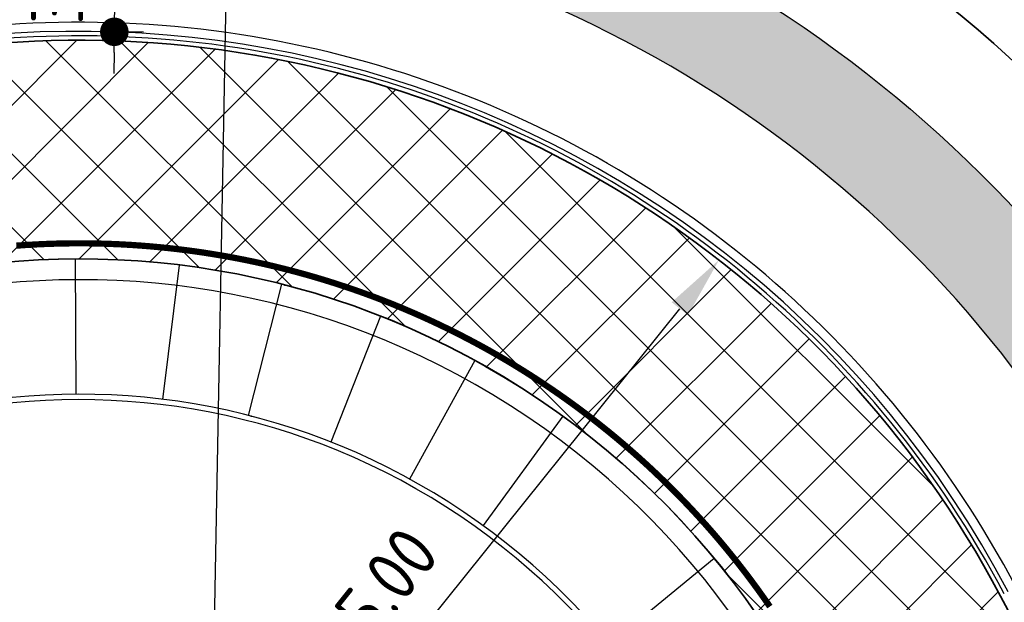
# Model space of a CAD drawing. Extents: x 100296 to 107772, y 404875 to 408930.
# Tile 16 of 97: x 100699 to 100723, y 407497 to 407511. Entities that reach past the tile are written whole.
import ezdxf

# ---------------------------------------------------------------- set-up
doc = ezdxf.new("R2010")
doc.units = 0
for name, color, linetype in [('c3d-alignment_labeling', 7, 'Continuous'), ('n-xx-gw-waterlijn-gd', 161, 'Continuous'), ('TDNA----_nw fietspad', 254, 'Continuous'), ('TDNA3100_beton', 251, 'Continuous'), ('TDNL----_nw fietspad', 2, 'Continuous'), ('TDNL----_plangrens', 4, 'ENV-L14'), ('TDNL----_rotonde', 1, 'Continuous'), ('TDNL----_stroomrichting', 170, 'Continuous'), ('TDNM----_maatvoering', 7, 'Continuous')]:
    doc.layers.add(name, color=color, linetype=linetype)
doc.layers.add('n-we-gw-grondwerk-g', color=2, linetype='Continuous', lineweight=35)
doc.layers.add('n-we-vh-verharding_kantverharding-g', color=3, linetype='Continuous', lineweight=35)
doc.styles.add('ENV-P', font='ISOCP.SHX')
doc.linetypes.add('ENV-L14', pattern='A,12.5,-1.25,[144,env-shp.shx,S=0.125,R=0,X=0,Y=0.75],-1.25', length=15)
doc.dimstyles.new('ENVIRO1', dxfattribs={"dimtxt": 2.5, "dimasz": 1, "dimexe": 2.5, "dimexo": 2.5, "dimgap": 1.5, "dimtad": 1, "dimzin": 0, "dimdsep": 46, "dimtxsty": 'ENV-P', "dimblk": 'DIMENVIRO', "dimblk1": 'DOTENVIRO', "dimblk2": 'DOTENVIRO', "dimsah": 1, "dimcen": -3, "dimdle": 1.25, "dimse1": 1, "dimse2": 1, "dimclrd": 1, "dimclre": 1, "dimclrt": 2, "dimaunit": 1, "dimadec": 0, "dimazin": 0, "dimtfac": 0.9, "dimtix": 1, "dimtmove": 2, "dimatfit": 3, "dimldrblk": 'DOTENVIRO', "dimfxl": 1, "dimtolj": 1, "dimtzin": 0, "dimarcsym": 0})
doc.dimstyles.new('ENVIRO2', dxfattribs={"dimtxt": 2.5, "dimasz": 3, "dimexe": 2.5, "dimexo": 0.63, "dimgap": 1.5, "dimtad": 1, "dimzin": 0, "dimdsep": 46, "dimtxsty": 'ENV-P', "dimcen": 2.5, "dimse1": 1, "dimse2": 1, "dimclrd": 1, "dimclrt": 2, "dimadec": 0, "dimazin": 0, "dimtfac": 0.9, "dimtmove": 0, "dimatfit": 3, "dimfxl": 1, "dimtolj": 1, "dimtzin": 0, "dimarcsym": 0})

# ---------------------------------------------------------------- blocks, each defined once
blk = doc.blocks.new('*D2366')
at = {"layer": 'TDNM----_maatvoering', "color": 1, "lineweight": -2, "transparency": 16777216}
blk.add_line((100705.9236207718, 407492.9185405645), (100714.8089278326, 407503.9884166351), dxfattribs=at)
at = {"layer": 'TDNM----_maatvoering', "color": 1, "transparency": 16777216}
blk.add_solid([(100714.613963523, 407504.1449059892), (100715.0038921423, 407503.8319272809), (100715.7478639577, 407505.1582024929)], dxfattribs=at)
at = {"layer": 'TDNM----_maatvoering', "color": 2, "transparency": 16777216, "insert": (100707.0032577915, 407496.4604520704), "char_height": 1.25, "attachment_point": 5, "rotation": 51.24750615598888, "style": 'ENV-P'}
blk.add_mtext('\\A1;R=25.00', dxfattribs=at)
blk = doc.blocks.new('DOTENVIRO')
at = {"color": 0}
for p, q in [((5.684341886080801e-14, -1.404000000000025), (5.684341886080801e-14, 1.404000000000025)), ((-1, 0), (5.684341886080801e-14, 0))]:
    blk.add_line(p, q, dxfattribs=at)
blk.add_lwpolyline([(-0.3419999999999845, 0, 0.6839999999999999, 0.6839999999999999, 1), (0.3419999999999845, 0, 0.6839999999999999, 0.6839999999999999, 1)], format="xyseb", close=True, dxfattribs=at)
blk = doc.blocks.new('*D2703')
at = {"layer": 'TDNM----_maatvoering', "color": 1, "lineweight": -2, "transparency": 16777216}
for p, q in [((100701.274387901, 407514.1371071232), (100701.2796033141, 407514.637079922)), ((100701.2378716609, 407510.6364972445), (100701.2691724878, 407513.6371343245)), ((100701.2326562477, 407510.1365244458), (100701.2274408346, 407509.636551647))]:
    blk.add_line(p, q, dxfattribs=at)
at = {"layer": 'TDNM----_maatvoering', "color": 1, "lineweight": -2, "transparency": 16777216, "xscale": 0.5, "yscale": 0.5, "zscale": 0.5}
for p, rotation in [((100701.2691724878, 407513.6371343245), 269.4023468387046), ((100701.2378716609, 407510.6364972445), 89.40234683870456)]:
    blk.add_blockref('DOTENVIRO', p, dxfattribs=dict(at, rotation=rotation))
at = {"layer": 'TDNM----_maatvoering', "color": 2, "transparency": 16777216, "insert": (100699.8785968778, 407512.1511581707), "char_height": 1.25, "attachment_point": 5, "rotation": 89.40234683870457, "style": 'ENV-P'}
blk.add_mtext('\\A1;3.00', dxfattribs=at)
blk = doc.blocks.new('DIMENVIRO')
at = {"color": 0}
for q in [(0, 0.5191081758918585), (0, -0.5191081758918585)]:
    blk.add_line((0, 0), q, dxfattribs=at)
at = {"color": 0, "linetype": 'ByBlock'}
blk.add_solid([(-1.00000000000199, -0.1666666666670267), (-1.00000000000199, 0.1666666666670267), (0, 0)], dxfattribs=at)

msp = doc.modelspace()

# ---------------------------------------------------------------- hatches: boundary and pattern name
at = {"layer": 'TDNA----_nw fietspad'}
h = msp.add_hatch(color=256, dxfattribs=at)
h.dxf.hatch_style = 1
edge = h.paths.add_edge_path()
edge.add_line((100380.6206825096, 407495.3611092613), (100440.7140022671, 407501.6991007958))
edge.add_arc((100451.4649603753, 407399.7644800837), 102.4999999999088, 89.00916652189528, 96.02067901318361, ccw=False)
edge.add_line((100453.2374359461, 407502.2491537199), (100473.7009743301, 407501.8952349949))
edge.add_line((100473.7009743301, 407501.8952349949), (100483.7039169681, 407501.7124238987))
edge.add_line((100483.7039169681, 407501.7124238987), (100493.7022336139, 407501.5289456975))
edge.add_line((100493.7022336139, 407501.5289456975), (100503.7005502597, 407501.3454674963))
edge.add_line((100503.7005502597, 407501.3454674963), (100513.6988669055, 407501.161989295))
edge.add_line((100513.6988669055, 407501.161989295), (100523.6971835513, 407500.9785110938))
edge.add_line((100523.6971835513, 407500.9785110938), (100533.6955001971, 407500.7950328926))
edge.add_line((100533.6955001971, 407500.7950328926), (100538.69465852, 407500.703293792))
edge.add_line((100538.69465852, 407500.703293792), (100543.6938168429, 407500.6115546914))
edge.add_line((100543.6938168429, 407500.6115546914), (100548.6929751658, 407500.5198155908))
edge.add_line((100548.6929751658, 407500.5198155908), (100553.6921334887, 407500.4280764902))
edge.add_line((100553.6921334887, 407500.4280764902), (100563.6904501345, 407500.244598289))
edge.add_line((100563.6904501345, 407500.244598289), (100573.6887667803, 407500.0611200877))
edge.add_line((100573.6887667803, 407500.0611200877), (100583.6870834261, 407499.8776418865))
edge.add_line((100583.6870834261, 407499.8776418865), (100593.6854000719, 407499.6941636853))
edge.add_line((100593.6854000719, 407499.6941636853), (100603.6837167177, 407499.510685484))
edge.add_line((100603.6837167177, 407499.510685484), (100613.6798590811, 407499.3272462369))
edge.add_line((100613.6798590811, 407499.3272462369), (100621.345357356, 407499.1932462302))
edge.add_arc((100625.7957380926, 407740.6022282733), 241.4499999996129, 268.9438704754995, 271.3298145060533)
edge.add_line((100631.3992029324, 407499.2172583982), (100646.3965038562, 407499.5654028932))
edge.add_arc((100644.1801820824, 407595.0396817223), 95.5000000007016, 271.329814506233, 275.3583428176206)
edge.add_line((100653.098398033, 407499.9570049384), (100668.8488698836, 407501.4343098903))
edge.add_arc((100667.6348719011, 407514.3775014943), 12.99999999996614, 275.3583428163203, 318.5365975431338)
edge.add_arc((100700.3890977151, 407485.4364576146), 30.70838969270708, 27.793488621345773, 138.5368357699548, ccw=False)
edge.add_arc((100733.3049753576, 407502.7869704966), 6.500417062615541, 207.7990998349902, 267.3112180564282)
edge.add_arc((100732.7420291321, 407490.7997666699), 5.499998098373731, -1.052565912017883, 87.31125718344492, ccw=False)
edge.add_line((100738.2410991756, 407490.6987333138), (100738.23153672, 407490.1782330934))
edge.add_line((100738.23153672, 407490.1782330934), (100735.7345125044, 407490.3631725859))
edge.add_line((100735.7345125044, 407490.3631725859), (100735.7415209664, 407490.7446547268))
edge.add_arc((100732.7420271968, 407490.7997648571), 3.000000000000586, 358.9474148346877, 447.311237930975)
edge.add_arc((100733.3049757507, 407502.7869711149), 9.000417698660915, 207.7991030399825, 267.311221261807, ccw=False)
edge.add_arc((100700.3890792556, 407485.4363035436), 28.20847787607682, 27.79325039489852, 138.5365975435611)
edge.add_arc((100667.6348719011, 407514.3775014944), 15.49999999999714, 275.3583428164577, 318.536597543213, ccw=False)
edge.add_line((100669.0823310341, 407498.9452345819), (100653.3318591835, 407497.4679296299))
edge.add_arc((100644.1801820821, 407595.0396817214), 97.99999999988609, 271.329814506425, 275.35834281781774, ccw=False)
edge.add_line((100646.4545227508, 407497.0660762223), (100631.4572218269, 407496.7179317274))
edge.add_arc((100625.7957380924, 407740.6022282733), 243.9499999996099, 268.94387047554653, 271.32981450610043, ccw=False)
edge.add_line((100621.2992776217, 407496.6936709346), (100613.6361638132, 407496.8276281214))
edge.add_line((100613.6361638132, 407496.8276281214), (100603.6378471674, 407497.0111063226))
edge.add_line((100603.6378471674, 407497.0111063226), (100593.6395305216, 407497.1945845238))
edge.add_line((100593.6395305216, 407497.1945845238), (100583.6412138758, 407497.378062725))
edge.add_line((100583.6412138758, 407497.378062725), (100573.64289723, 407497.5615409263))
edge.add_line((100573.64289723, 407497.5615409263), (100563.6445805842, 407497.7450191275))
edge.add_line((100563.6445805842, 407497.7450191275), (100553.6462639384, 407497.9284973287))
edge.add_line((100553.6462639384, 407497.9284973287), (100548.6471056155, 407498.0202364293))
edge.add_line((100548.6471056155, 407498.0202364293), (100543.6479472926, 407498.1119755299))
edge.add_line((100543.6479472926, 407498.1119755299), (100538.6487889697, 407498.2037146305))
edge.add_line((100538.6487889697, 407498.2037146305), (100533.6496306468, 407498.2954537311))
edge.add_line((100533.6496306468, 407498.2954537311), (100523.651314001, 407498.4789319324))
edge.add_line((100523.651314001, 407498.4789319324), (100513.6529973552, 407498.6624101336))
edge.add_line((100513.6529973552, 407498.6624101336), (100503.6546807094, 407498.8458883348))
edge.add_line((100503.6546807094, 407498.8458883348), (100493.6563640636, 407499.0293665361))
edge.add_line((100493.6563640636, 407499.0293665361), (100483.6580474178, 407499.2128447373))
edge.add_line((100483.6580474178, 407499.2128447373), (100473.6552926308, 407499.3956523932))
edge.add_line((100473.6552926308, 407499.3956523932), (100453.1942048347, 407499.7495275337))
edge.add_arc((100451.4649603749, 407399.7644800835), 100.0000000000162, 89.00916652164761, 96.02067901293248)
edge.add_line((100440.9762207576, 407499.2128905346), (100380.882901, 407492.874899))
edge.add_line((100380.882901, 407492.874899), (100380.6206825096, 407495.3611092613))
at = {"layer": 'TDNA3100_beton'}
h = msp.add_hatch(dxfattribs=at)
h.set_pattern_fill('ANSI37', color=256, scale=10)
h.set_pattern_definition([(45, (0, 0), (-0.8838834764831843, 0.8838834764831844), []), (135, (0, 0), (-0.8838834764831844, -0.8838834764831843), [])])
edge = h.paths.add_edge_path(flags=16)
edge.add_arc((100700.3893419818, 407485.4339784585), 19.7499999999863, 147.4438704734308, 327.44387047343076, ccw=False)
edge.add_arc((100700.3893419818, 407485.4339784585), 19.7499999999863, -32.55612952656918, 147.4438704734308, ccw=False)
edge = h.paths.add_edge_path(flags=16)
edge.add_line((100650.3330293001, 407487.3534709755), (100662.2033127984, 407487.6289741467))
edge.add_line((100662.2033127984, 407487.6289741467), (100674.430614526, 407487.9124247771))
edge.add_line((100674.430614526, 407487.9124247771), (100674.3937589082, 407485.9132076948))
edge.add_line((100674.3937589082, 407485.9132076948), (100674.3568954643, 407483.9135660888))
edge.add_line((100674.3568954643, 407483.9135660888), (100662.1483562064, 407484.6478775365))
edge.add_line((100662.1483562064, 407484.6478775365), (100650.3794062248, 407485.3557429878))
edge.add_arc((100650.397836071, 407486.3555731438), 0.9999999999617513, 93.7157585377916, 268.94398781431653, ccw=False)
edge = h.paths.add_edge_path(flags=16)
edge.add_line((100726.3849609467, 407484.9567000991), (100726.4216742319, 407486.9563394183))
edge.add_line((100726.4216742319, 407486.9563394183), (100735.193482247, 407486.4296008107))
edge.add_line((100735.193482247, 407486.4296008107), (100750.3992717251, 407485.515966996))
edge.add_arc((100750.3809169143, 407484.5161354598), 0.9999999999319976, -86.27994161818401, 88.94828774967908, ccw=False)
edge.add_line((100750.4457985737, 407483.5182424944), (100735.133484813, 407483.1617159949))
edge.add_line((100735.133484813, 407483.1617159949), (100726.3482554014, 407482.9574823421))
edge.add_line((100726.3482554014, 407482.9574823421), (100726.3849609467, 407484.9567000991))
edge = h.paths.add_edge_path()
edge.add_line((100648.9616391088, 407481.6833804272), (100649.0468216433, 407491.1013316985))
edge.add_arc((100644.4165729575, 407590.9940781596), 99.99999999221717, 272.6538859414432, 275.3583428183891)
edge.add_line((100653.7550189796, 407491.4310658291), (100668.5001066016, 407492.8140714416))
edge.add_arc((100667.0797289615, 407507.9576056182), 15.20999999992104, 275.3583428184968, 323.4490848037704)
edge.add_arc((100663.3916629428, 407510.5659185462), 19.72633193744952, 323.74258523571, 325.7462362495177)
edge.add_arc((100700.3890792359, 407485.4363035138), 24.99847787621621, 27.79488956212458, 145.8685908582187, ccw=False)
edge.add_arc((100733.3051315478, 407502.7872172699), 12.21067029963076, 207.7948895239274, 265.7641817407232)
edge.add_line((100732.4032312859, 407490.6099004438), (100750.0093624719, 407489.3059207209))
edge.add_line((100750.0093624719, 407489.3059207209), (100752.0714347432, 407489.1810037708))
edge.add_line((100752.0714347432, 407489.1810037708), (100751.7494998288, 407479.7712759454))
edge.add_arc((100756.3700327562, 407379.8780796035), 99.99999999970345, 92.64831325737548, 95.36264266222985)
edge.add_line((100747.0241149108, 407479.4403908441), (100732.2791311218, 407478.0562786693))
edge.add_arc((100733.7006452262, 407462.9128511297), 15.20999999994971, 95.3626426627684, 143.4533846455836)
edge.add_arc((100739.1982566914, 407459.0265653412), 21.94134643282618, 143.8491673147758, 145.6603267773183)
edge.add_arc((100700.3978331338, 407485.4265838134), 24.98882218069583, 298.9144569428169, 325.8633248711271, ccw=False)
edge.add_arc((100718.5238011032, 407452.6110223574), 12.50000000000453, 118.9144569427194, 184.6364527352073)
edge.add_arc((100797.3510782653, 407459.0037932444), 91.58607427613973, 184.6364527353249, 228.696655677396)
edge.add_line((100736.9001004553, 407390.2019888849), (100732.8794010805, 407384.6723845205))
edge.add_arc((100791.4473372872, 407462.9051362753), 97.72700035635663, 185.6693614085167, 233.18011361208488, ccw=False)
edge.add_arc((100679.3080508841, 407451.4402399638), 15.00000000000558, 6.93318451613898, 58.19732676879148)
edge.add_arc((100700.3820687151, 407485.4256101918), 24.9889936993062, 207.7877669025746, 238.1973262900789, ccw=False)
edge.add_arc((100667.4722502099, 407468.0832099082), 12.21067029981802, 27.787767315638, 85.75988189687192)
edge.add_line((100668.3750643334, 407480.2604590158), (100650.7652447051, 407481.5660408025))
edge.add_arc((100643.3715955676, 407381.8397453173), 100.000000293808, 85.75988192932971, 86.79547055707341)

# ---------------------------------------------------------------- linework, layer by layer
at = {"layer": 'c3d-alignment_labeling'}
msp.add_line((100703.2312736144, 407473.9381389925), (100704.122211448, 407522.4882038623), dxfattribs=at)
at = {"layer": 'n-we-gw-grondwerk-g'}
for points in [[(100666.6852228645, 407504.6462948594), (100668.531362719, 407504.8194523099, 0.1906618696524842), (100674.8289085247, 407508.0209429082, -0.5246964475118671), (100730.5625380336, 407501.3407258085, 0.2656688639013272), (100733.1595045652, 407499.6899680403, -0.2090272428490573), (100739.5512591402, 407496.5307671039, 0.2164953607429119), (100746.346541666, 407493.2920865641), (100787.811472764, 407494.8504975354)], [(100666.7693324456, 407503.7502337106), (100668.6154087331, 407503.9233851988, 0.1906618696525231), (100675.5033494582, 407507.4250155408, -0.5246964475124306), (100729.7663673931, 407500.9210684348, 0.2656688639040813), (100733.1173122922, 407498.7909575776, -0.2090272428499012), (100738.8626852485, 407495.9512276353, 0.2164953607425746), (100746.3300286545, 407492.3922380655), (100783.5708511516, 407491.7088353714)]]:
    msp.add_lwpolyline(points, format="xyb", dxfattribs=at)
at = {"layer": 'n-we-vh-verharding_kantverharding-g'}
for centre, radius, start, end in [((100700.3890792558, 407485.4363035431), 24.99847787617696, 27.79325039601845, 145.8685909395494), ((100700.3893419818, 407485.4339784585), 19.75, 327.4481703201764, 147.4481703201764), ((100733.3051315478, 407502.78721727), 12.21067029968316, 207.7982452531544, 265.7620063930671)]:
    msp.add_arc(centre, radius, start, end, dxfattribs=at)
at = {"layer": 'n-xx-gw-waterlijn-gd', "ltscale": 0.1, "const_width": 0.2, "flags": 128}
msp.add_lwpolyline([(100648.8589124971, 407509.2192976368), (100667.9763594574, 407510.7937344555, 0.1902784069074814), (100670.332629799, 407511.9937854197, -0.4732726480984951), (100732.3242792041, 407509.7022215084, 0.2050586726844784), (100756.1989217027, 407499.6666031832), (100788.0351424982, 407500.8430198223, 0.01459372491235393), (100789.3669558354, 407500.8181969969), (100793.5435541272, 407500.8737066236), (100798.5295780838, 407500.9521663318), (100803.5142828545, 407501.0454475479), (100808.4992662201, 407501.1535754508), (100813.4635020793, 407501.2760314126)], format="xyb", dxfattribs=at)
at = {"layer": 'TDNL----_nw fietspad'}
for points in [[(100631.3992029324, 407499.2172583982), (100646.3965038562, 407499.5654028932, 0.01757958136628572), (100653.098398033, 407499.9570049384), (100668.8488698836, 407501.4343098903, 0.1906618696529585), (100677.3767964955, 407505.7696617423, -0.5246964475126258), (100727.554782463, 407499.755353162, 0.2656688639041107), (100733.0000351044, 407496.2937098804, -0.4058740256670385), (100738.2410991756, 407490.6987333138), (100738.232313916, 407490.2205371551)], [(100735.7353501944, 407490.4087694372), (100735.7415209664, 407490.7446547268, 0.4058740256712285), (100732.8827587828, 407493.7964621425, -0.2656688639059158), (100725.3433117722, 407498.5894211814, 0.5246964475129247), (100679.250243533, 407504.1143079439, -0.190661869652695), (100669.0823310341, 407498.9452345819), (100653.3318591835, 407497.4679296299, -0.01757958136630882), (100646.4545227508, 407497.0660762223), (100631.4572218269, 407496.7179317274, -0.0104110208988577), (100621.2992776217, 407496.6936709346), (100613.6361638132, 407496.8276281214), (100603.6378471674, 407497.0111063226), (100593.6395305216, 407497.1945845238), (100583.6412138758, 407497.378062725), (100573.64289723, 407497.5615409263), (100563.6445805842, 407497.7450191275), (100553.6462639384, 407497.9284973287), (100548.6471056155, 407498.0202364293), (100543.6479472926, 407498.1119755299), (100538.6487889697, 407498.2037146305), (100533.6496306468, 407498.2954537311), (100523.651314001, 407498.4789319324), (100513.6529973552, 407498.6624101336)]]:
    msp.add_lwpolyline(points, format="xyb", dxfattribs=at)
at = {"layer": 'TDNL----_plangrens', "flags": 128}
msp.add_lwpolyline([(100739.2868531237, 407413.0773053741, -0.1432469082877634), (100723.7505059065, 407449.3200165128, -0.2568120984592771), (100723.9835513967, 407450.242528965), (100744.9920477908, 407466.2935291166, -0.1251981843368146), (100746.6634251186, 407466.9877947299), (100748.1899174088, 407467.1455317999, -0.01662278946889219), (100754.0056960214, 407467.4961851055), (100782.8030322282, 407465.5632297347), (100787.8641580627, 407465.3278006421), (100792.8370493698, 407465.0799898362), (100797.811689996, 407464.8174513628), (100802.7858689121, 407464.5411216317), (100807.7589475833, 407464.2499274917), (100812.7317610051, 407463.9438225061), (100817.6680972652, 407463.6251443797), (100822.5624550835, 407463.2468726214), (100827.4874784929, 407462.7971868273), (100832.4530212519, 407462.323053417), (100837.4226759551, 407461.8336265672), (100842.4600490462, 407461.3224250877), (100847.5447173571, 407460.8846589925), (100852.5621043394, 407460.4996338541), (100857.533290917, 407460.1032007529), (100862.5042160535, 407459.6918343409), (100867.2382117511, 407459.2858319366), (100871.9553312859, 407458.5639368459), (100877.078042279, 407457.7462141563), (100882.1363853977, 407457.1618671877), (100887.2161081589, 407456.4459117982), (100892.3942575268, 407455.9770318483), (100897.3752654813, 407455.5257063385), (100902.3451225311, 407455.0603486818), (100907.3147194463, 407454.5799719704), (100912.2604228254, 407454.086932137), (100917.178769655, 407453.5502276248), (100922.0474471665, 407452.9690408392), (100926.8478419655, 407452.2864379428), (100931.7183452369, 407451.4539315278), (100936.7456725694, 407450.5791563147), (100941.7869863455, 407449.776890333), (100946.8921338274, 407448.9683506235), (100952.1632787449, 407448.3001682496), (100957.3130568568, 407447.8805397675), (100962.2599555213, 407447.4627667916), (100966.9927298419, 407447.0181454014), (100971.6817808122, 407446.291575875), (100976.5814389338, 407445.4305197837), (100981.545518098, 407444.5437624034), (100986.5249101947, 407443.6402677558), (100991.5265217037, 407442.7400149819), (100992.3333587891, 407435.38393353), (101010.6455710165, 407439.3630608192), (101044.608, 407446.751), (101045.548, 407451.865), (101045.7354354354, 407470.8379496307), (101152.2257843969, 407468.5625046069), (101153.7960364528, 407444.8260170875, -0.02213634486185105), (101223.7604701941, 407453.4844729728, -0.0320152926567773), (101250.5344253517, 407454.5246229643), (101283.1644786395, 407454.7245967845), (101303.2885377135, 407454.8723369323), (101377.7011879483, 407457.6710294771), (101383.5089184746, 407454.8009643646), (101393.9781071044, 407453.974314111, 0.01091316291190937), (101394.4342178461, 407453.9295895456), (101414.3606890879, 407452.4138897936), (101422.6562773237, 407452.0257574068), (101432.620022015, 407451.5395023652), (101442.5110057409, 407451.0191673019), (101452.4179969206, 407450.3344773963), (101462.4607899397, 407449.6344693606), (101472.5223603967, 407449.0541699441), (101482.5245291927, 407448.4987364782), (101492.4849881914, 407447.9379462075), (101497.4547572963, 407447.6349291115), (101502.4503100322, 407447.3324351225), (101507.4178843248, 407447.0408123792), (101512.3472164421, 407446.7396753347), (101517.2551360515, 407446.423848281), (101522.1406321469, 407446.0899934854), (101527.001880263, 407445.7337952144), (101531.8384783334, 407445.3509116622), (101536.6499650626, 407444.937429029), (101541.4354322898, 407444.4895336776), (101546.1914001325, 407444.003742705), (101550.8870594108, 407443.4773872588), (101555.4986560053, 407442.8825057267), (101560.0952950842, 407442.1788330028), (101564.7255050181, 407441.3903345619), (101569.3554112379, 407440.5346323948), (101573.9628026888, 407439.6157972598), (101578.5586664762, 407438.6239808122), (101583.1819581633, 407437.5629141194), (101587.7868530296, 407436.4731342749), (101592.3199716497, 407435.3317581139), (101596.555412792, 407434.1846924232), (101627.1282734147, 407423.6446025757), (101632.4705592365, 407440.4841093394), (101650.339, 407434.411), (101666.6740270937, 407429.3078135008), (101657.6655, 407400.472), (101662.6088926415, 407398.9277443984), (101669.2436173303, 407419.5996078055, -0.4160609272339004), (101672.4015920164, 407421.213914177), (101686.8188945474, 407416.5001712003), (101691.4771224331, 407415.0073440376), (101696.1218678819, 407413.5198355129), (101700.7739103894, 407412.0309332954), (101705.4212743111, 407410.5441240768), (101710.0094546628, 407409.0586213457), (101714.5277926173, 407407.5101889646), (101719.0321050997, 407405.8844818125), (101723.522608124, 407404.1914698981), (101728.0310462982, 407402.4187230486), (101732.5468123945, 407400.6291159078), (101737.000462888, 407398.7995685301), (101741.4224732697, 407396.9056480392), (101745.8116049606, 407394.9519059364), (101750.1403689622, 407392.9356199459), (101754.441560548, 407390.8150480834), (101758.8122705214, 407388.5970964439), (101765.2851688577, 407385.3567358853), (101767.3039443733, 407384.3087319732, -0.3046151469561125), (101772.6553310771, 407374.5268600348, -0.000684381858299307), (101772.6576419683, 407374.5116243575, 0.06840167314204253), (101773.463728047, 407363.7446950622, -0.1929248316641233), (101772.2061085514, 407356.4116812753), (101761.3632122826, 407339.3168412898), (101767.9374814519, 407334.7351309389), (101793.5700687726, 407316.4915473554), (101804.7799126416, 407330.0685015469, -0.2278404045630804), (101810.7541325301, 407332.624157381, 0.0513531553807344), (101821.4791772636, 407333.2555937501, -0.1888825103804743), (101826.8280306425, 407332.1046559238), (101836.3172867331, 407325.8153332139, -0.0242377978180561), (101846.0771515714, 407317.5519636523), (101847.5256161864, 407316.0002340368), (101850.7438391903, 407312.4602044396), (101853.9160644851, 407308.8804043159), (101857.0392437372, 407305.2631292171), (101860.1122137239, 407301.6076019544), (101862.9283071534, 407298.166473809), (101916.7725156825, 407216.9823138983), (101968.2095316, 407134.085549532), (101972.0680222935, 407127.4044557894), (101996.3016819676, 407098.1006054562), (102005.3636419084, 407086.7923990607), (102008.4455566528, 407082.8770219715), (102011.5312600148, 407078.9154207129), (102014.7330905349, 407074.9868383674), (102018.0273461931, 407071.2001643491), (102021.213875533, 407067.3811769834), (102024.4343625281, 407063.5107446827), (102027.7920052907, 407059.7018421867), (102031.2060533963, 407056.0451865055), (102034.4701153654, 407052.2660668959), (102037.8950437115, 407048.5364918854), (102041.3242290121, 407044.8809278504), (102044.6892805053, 407041.1927022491), (102048.062628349, 407037.4909567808), (102051.4265681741, 407033.7851454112), (102054.7863551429, 407030.0660903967), (102058.1700042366, 407026.3527772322), (102061.6430361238, 407022.5865128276), (102065.4236075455, 407019.1085134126), (102069.0570478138, 407015.6252103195), (102072.7371080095, 407012.1764129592), (102076.3084791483, 407008.7003393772), (102079.8032150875, 407005.1167932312), (102083.4107446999, 407001.4937230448), (102087.2288076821, 406998.0618074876), (102090.9768445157, 406994.6662037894), (102094.6957694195, 406991.2762417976), (102098.3172932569, 406987.8248914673), (102101.9037628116, 406984.3152863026), (102105.514434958, 406980.7606320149), (102109.2436806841, 406977.2846959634), (102112.9614025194, 406973.8682140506), (102116.5968847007, 406970.4177357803), (102120.1900888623, 406966.9185457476), (102123.7636938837, 406963.3923458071), (102127.3186001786, 406959.8446940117), (102130.8673184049, 406956.2858512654), (102134.3984696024, 406952.7324721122), (102137.8703518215, 406949.134502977), (102141.3392761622, 406945.5154070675), (102144.7916693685, 406941.8925993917), (102148.2066380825, 406938.2847015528), (102151.591264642, 406934.7038003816), (102154.9179764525, 406931.144410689), (102158.1663152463, 406927.571607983), (102161.3633685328, 406923.9946696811), (102164.4951998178, 406920.416269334), (102167.5444855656, 406916.8255081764), (102170.5009577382, 406913.2067352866), (102173.3746593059, 406909.5538928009), (102176.1911296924, 406905.8458702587), (102178.9661418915, 406902.1023029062), (102181.6576957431, 406898.3156077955), (102184.2475456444, 406894.4584023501), (102186.7626818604, 406890.5330235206), (102189.2210549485, 406886.5538268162), (102191.6193578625, 406882.5586534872), (102193.872053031, 406878.489748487), (102196.0601617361, 406874.3484781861), (102198.2099117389, 406870.1715401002), (102200.3067599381, 406865.9744227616), (102202.2400386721, 406861.9103414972), (102208.465244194, 406847.878116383), (102209.6121585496, 406844.5372614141), (102211.0649557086, 406840.0639923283), (102212.4430000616, 406835.5671323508), (102213.7459257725, 406831.0478718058), (102214.9747002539, 406826.502697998), (102216.1359940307, 406821.9171271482), (102217.2390980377, 406817.2844843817), (102218.2915979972, 406812.6067463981), (102219.3011634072, 406807.8862975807), (102219.3246354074, 406807.7716276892, -0.01468118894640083), (102222.2070547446, 406791.2321912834), (102224.1106866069, 406778.0280173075, -0.003491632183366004), (102224.2736762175, 406776.8387255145), (102225.1210636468, 406769.3400668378, 0.06164122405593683), (102220.7860359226, 406763.286188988), (102219.487004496, 406761.1443225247, -0.02894925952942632), (102216.0281873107, 406759.5540853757), (102209.6612383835, 406756.6434481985), (102212.6380790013, 406750.1316808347), (102212.77, 406736.71, 0.1949923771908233), (102231.938, 406746.034, -0.1182563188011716), (102234.9904854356, 406749.1419155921, -0.1890750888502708), (102261.2598711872, 406754.0644418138, -0.1534905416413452), (102274.9210317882, 406742.5228634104, 0.1862880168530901), (102288.2419999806, 406736.7960004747), (102295.5075904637, 406736.4679397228), (102295.097, 406742.8529999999), (102293.275, 406749.549), (102279.2849996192, 406779.295000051), (102275.5991873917, 406787.1777848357), (102279.4587552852, 406788.9459752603), (102271.4026836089, 406806.5311529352), (102262.4540478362, 406826.0646631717), (102245.515, 406863.059), (102225.87, 406905.623), (102192.8063339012, 406977.3803082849), (102173.546, 407019.093), (102144.190463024, 407082.7360132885), (102101.988, 407174.612), (102101.566, 407175.532), (102070.4468670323, 407156.0684514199), (102058.354, 407182.319), (102047.5404334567, 407175.6813301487), (102037.7386760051, 407186.3790545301), (102032.8737539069, 407192.2988376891), (102029.2553724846, 407196.1383378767), (102025.8279523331, 407199.7673564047), (102022.4062014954, 407203.4489770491), (102018.9034408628, 407207.134564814), (102015.3890318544, 407210.7857540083), (102011.8287798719, 407214.4412381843), (102008.1815634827, 407218.0760114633), (102004.4896749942, 407221.6385286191), (102000.8430871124, 407225.1065726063), (101997.2583547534, 407228.5940823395), (101993.6283724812, 407232.1221065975), (101989.9613858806, 407235.6453382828), (101986.2873501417, 407239.1387797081), (101982.6180170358, 407242.6254234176), (101978.9227459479, 407246.1111594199), (101975.2116158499, 407249.5827576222), (101971.5104913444, 407253.0219196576), (101967.8468065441, 407256.4561304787), (101964.1903220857, 407259.9111417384), (101960.5379165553, 407263.3704358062), (101956.9739235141, 407266.7716227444), (101953.5361971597, 407270.2429437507), (101950.0223833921, 407273.8632493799), (101946.432497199, 407277.4473754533), (101942.9088871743, 407281.0001411), (101939.3637674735, 407284.6020653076), (101935.7444445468, 407288.2470343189), (101932.0719089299, 407291.84784094), (101928.4193473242, 407295.4278545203), (101924.8128497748, 407298.9440535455), (101921.30469434, 407302.5331047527), (101917.6952811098, 407306.2387222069), (101913.9598197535, 407309.9643887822), (101910.1561761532, 407313.5973941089), (101906.3701413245, 407317.1734101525), (101902.5633412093, 407320.7294047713), (101898.7350089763, 407324.2754705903), (101894.865215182, 407327.7956235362), (101890.9789067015, 407331.2677026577), (101887.0921628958, 407334.7055557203), (101883.2156468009, 407338.1024407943), (101879.3478150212, 407341.5102690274), (101875.4341977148, 407344.9108836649), (101871.6187293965, 407348.184528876), (101855.5945381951, 407362.908615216, -0.252732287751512), (101854.8189997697, 407365.1540433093, 0.1219095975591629), (101853.160822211, 407385.8155261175, 0.02555492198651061), (101852.3532278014, 407387.9817338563, 0.410588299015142), (101795.9860066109, 407410.5048574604, -0.1781397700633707), (101793.686296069, 407410.6348985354), (101790.4019609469, 407411.668594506), (101780.4093043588, 407411.564745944), (101774.5637554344, 407415.6563702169), (101770.1026121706, 407418.4881787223), (101765.7700462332, 407421.1949870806), (101761.4530778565, 407423.9068112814), (101757.1010279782, 407426.6240563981), (101752.7171137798, 407429.3322341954), (101748.2987497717, 407432.0176099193), (101743.8583449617, 407434.6670367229), (101739.4028961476, 407437.2885627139), (101734.9258776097, 407439.8847577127), (101730.4282281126, 407442.4560645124), (101725.9088968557, 407445.0029430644), (101721.3234984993, 407447.5493291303), (101716.643072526, 407450.0290661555), (101711.9138482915, 407452.4146030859), (101707.14254933, 407454.7043808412), (101702.3382069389, 407456.8998975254), (101697.3802279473, 407459.0647878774), (101685.0442659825, 407463.694816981, -0.1468987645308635), (101683.5931488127, 407464.9576400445), (101689.2460461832, 407482.7452718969), (101683.8929278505, 407484.4217690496), (101690.3095472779, 407504.9613563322), (101682.1033402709, 407507.9069741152), (101666.1502361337, 407456.9244774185), (101657.685, 407459.121), (101639.766, 407464.547), (101639.6848731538, 407464.286037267), (101635.455, 407465.601), (101641.2368877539, 407483.1673876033), (101645.3070783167, 407495.5333393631), (101642.08, 407496.719), (101607.129, 407511.646), (101612.392, 407526.001), (101581.9927761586, 407524.6711243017), (101579.507, 407517.488), (101575.394, 407510.198), (101573.121, 407508.777), (101557.269, 407506.807), (101530.824, 407506.206), (101519.057, 407505.9295), (101507.29, 407505.653), (101484.731, 407504.656), (101459.4970002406, 407502.9339999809), (101427.265, 407501.014), (101421.153, 407500.943), (101415.041, 407500.872), (101396.604, 407500.255), (101374.489, 407495.756), (101364.292, 407497.12), (101352.064, 407497.113), (101349.584, 407498.703), (101347.492, 407498.976), (101346.248, 407498.39), (101332.711, 407497.804), (101330.029, 407500.122), (101327.997, 407500.331), (101324.518, 407498.84), (101295.0025000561, 407497.5727500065), (101253.763, 407494.725), (101210.4137285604, 407493.4934766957), (101206.7884684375, 407493.7309266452), (101197.0638609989, 407494.5303303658), (101185.9039147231, 407498.0142404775), (101174.0331793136, 407511.4702623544), (101174.4546239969, 407521.5211993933), (101154.6252836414, 407522.2652829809), (101154.2083935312, 407511.1554345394), (101154.051, 407506.961), (101128.647, 407505.961), (101129.0380046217, 407486.7394898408), (101083.0871679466, 407487.8812979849), (101045.9118887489, 407488.6992458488), (101046.3370769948, 407524.6601912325), (101018.1971858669, 407520.3057887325), (101013.5162212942, 407520.0233946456), (101008.5055510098, 407519.6889133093), (101003.3278527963, 407519.3714202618), (100998.0189341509, 407518.7722314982), (100992.8767621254, 407518.0417143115), (100987.8311479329, 407517.2949666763), (100982.8743091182, 407516.548258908), (100977.9756107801, 407515.9011969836), (100973.021429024, 407515.3099810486), (100968.0356534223, 407514.7297814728), (100963.0642501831, 407514.1713638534), (100958.0894396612, 407513.6461830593), (100953.0187230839, 407513.1257647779), (100947.9025235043, 407512.5016955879), (100942.8965042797, 407511.8459516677), (100937.9354207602, 407511.2501073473), (100932.945616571, 407510.6656230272), (100927.9678885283, 407510.097328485), (100923.118977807, 407509.573647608), (100918.2623512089, 407509.2318318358), (100913.264804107, 407508.8949604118), (100908.2712983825, 407508.5623464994), (100903.2814429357, 407508.2379132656), (100898.2969714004, 407507.9285830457), (100893.3127863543, 407507.634024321), (100888.335696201, 407507.3546192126), (100883.3395973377, 407507.0980498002), (100878.1677554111, 407506.8208152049), (100872.9150871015, 407506.3168428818), (100867.8334380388, 407505.7110839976), (100863.070008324, 407505.1637142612), (100858.3301173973, 407504.9165309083), (100853.3688178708, 407504.7007340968), (100848.3866447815, 407504.4989376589), (100843.338585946, 407504.3095797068), (100838.2504970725, 407504.0439332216), (100833.2277906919, 407503.7446781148), (100828.2439887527, 407503.4625895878), (100823.2604741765, 407503.1953667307), (100818.3258485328, 407502.9454707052), (100813.4190250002, 407502.775390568), (100808.4645068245, 407502.6531743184), (100803.4839859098, 407502.5451432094), (100798.5037448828, 407502.4519455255), (100793.5217865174, 407502.3735497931), (100789.3470216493, 407502.3180645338, -0.01241394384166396), (100787.9797520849, 407502.3419967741), (100756.1665438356, 407501.1664304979, -0.2041488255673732), (100733.4635350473, 407510.6820490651, 0.4726042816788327), (100669.2085629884, 407512.9869992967, -0.1892506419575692), (100667.842368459, 407512.2877777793), (100642.4923923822, 407510.2000546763), (100642.1924592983, 407512.8714210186), (100631.0883577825, 407512.6136525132, -0.01041102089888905), (100621.579562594, 407512.591199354), (100613.9257211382, 407512.724990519), (100603.9295775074, 407512.9084297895), (100593.9312608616, 407513.0919079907), (100583.9329442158, 407513.2753861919), (100573.9346275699, 407513.4588643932), (100563.9363109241, 407513.6423425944), (100553.9379942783, 407513.8258207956), (100548.9388359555, 407513.9175598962), (100543.9396776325, 407514.0092989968), (100538.9405193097, 407514.1010380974), (100533.9413609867, 407514.192777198), (100523.943044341, 407514.3762553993), (100513.9447276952, 407514.5597336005), (100503.9464110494, 407514.7432118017), (100493.9480943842, 407514.9266900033), (100483.9487675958, 407515.1101867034), (100473.9326938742, 407515.2932313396), (100453.4691547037, 407515.6471500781, 0.03070555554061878), (100439.2612938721, 407515.0201980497), (100391.2823731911, 407509.0467019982), (100383.0104473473, 407506.9291155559), (100371.0620297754, 407505.8856489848), (100362.02, 407505.096), (100330.373, 407500), (100299.9108642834, 407493.9015717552), (100308.1638358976, 407454.1758354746), (100345.8670108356, 407460.7626251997), (100370.687, 407465.099), (100400, 407467.735), (100436.284, 407469.121), (100480.738, 407467.998), (100527.748, 407460.884), (100583.384, 407446.232), (100637.584, 407424.585), (100688.405, 407397.253), (100715.467, 407378.851), (100722.6490746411, 407379.9424874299), (100725.1059398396, 407378.111884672), (100734.5947126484, 407380.5295391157), (100753.2682522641, 407385.5147464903), (100765.323, 407388.29), (100752.0680625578, 407397.5410917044)], format="xyb", close=True, dxfattribs=at)
at = {"layer": 'TDNL----_rotonde', "ltscale": 0.1, "flags": 128}
for points in [[(100700.2983655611, 407505.1837689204), (100700.3133363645, 407501.9338034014)], [(100702.7923960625, 407505.0372391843), (100702.3969567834, 407501.8113861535)], [(100705.2479736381, 407504.5770241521), (100704.4484519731, 407501.4269027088)], [(100707.6258048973, 407503.810488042), (100706.4349945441, 407500.7865054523)], [(100709.887840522, 407502.749896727), (100708.3247964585, 407499.900441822)], [(100711.9978841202, 407501.4122214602), (100710.0876176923, 407498.7828903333)], [(100715.629910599, 407497.995330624), (100713.1219689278, 407495.9282726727)]]:
    msp.add_lwpolyline(points, dxfattribs=at)
at = {"layer": 'TDNL----_rotonde'}
for centre, radius, start, end in [((100700.390656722, 407485.4382589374), 25.42613765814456, 27.79109436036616, 117.803143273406), ((100700.3893419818, 407485.4339784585), 25.21000000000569, 27.79824525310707, 117.7960244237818), ((100700.390659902, 407485.4382181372), 25.10118404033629, 27.79108755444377, 117.8031984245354), ((100700.3893419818, 407485.4339784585), 19.25, 327.4481703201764, 147.4481703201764), ((100700.3893419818, 407485.4339784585), 16.5, 327.4481703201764, 147.4481703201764), ((100700.3893419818, 407485.4339784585), 16.37, 327.4481703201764, 147.4481703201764)]:
    msp.add_arc(centre, radius, start, end, dxfattribs=at)
at = {"layer": 'TDNL----_rotonde', "linetype": 'ByBlock'}
for p in [(100705.3313235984, 407504.5556760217), (100704.5180861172, 407501.409067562), (100721.7580634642, 407498.4100233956)]:
    msp.add_point(p, dxfattribs=at)
at = {"layer": 'TDNL----_rotonde'}
for points in [[(100699.1399350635, 407505.4450110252), (100699.1305876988, 407505.5947223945), (100698.8915535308, 407505.4279543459), (100698.8803479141, 407505.5775381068)], [(100699.388509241, 407505.4589822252), (100699.3810215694, 407505.6087981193), (100699.1399350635, 407505.4450110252), (100699.1305876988, 407505.5947223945)], [(100699.6372377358, 407505.4698657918), (100699.6316109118, 407505.6197631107), (100699.388509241, 407505.4589822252), (100699.3810215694, 407505.6087981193)], [(100699.8860821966, 407505.4776600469), (100699.882317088, 407505.6276156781), (100699.6372377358, 407505.4698657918), (100699.6316109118, 407505.6197631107)], [(100700.1350042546, 407505.4823637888), (100700.1331014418, 407505.6323546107), (100699.8860821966, 407505.4776600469), (100699.882317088, 407505.6276156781)], [(100700.3839655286, 407505.483976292), (100700.383925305, 407505.6339791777), (100700.1350042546, 407505.4823637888), (100700.1331014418, 407505.6323546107)], [(100700.6329276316, 407505.4824973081), (100700.6347500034, 407505.6324891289), (100700.3839655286, 407505.483976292), (100700.383925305, 407505.6339791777)], [(100700.8818521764, 407505.477927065), (100700.8855368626, 407505.6278846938), (100700.6329276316, 407505.4824973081), (100700.6347500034, 407505.6324891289)], [(100701.1307007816, 407505.4702662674), (100701.136247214, 407505.6201665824), (100700.8818521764, 407505.477927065), (100700.8855368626, 407505.6278846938)], [(100701.3794350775, 407505.4595160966), (100701.386842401, 407505.6093359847), (100701.1307007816, 407505.4702662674), (100701.136247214, 407505.6201665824)], [(100701.628016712, 407505.44567821), (100701.6372837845, 407505.5953945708), (100701.3794350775, 407505.4595160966), (100701.386842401, 407505.6093359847)], [(100701.8764073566, 407505.4287547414), (100701.8875327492, 407505.5783444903), (100701.628016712, 407505.44567821), (100701.6372837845, 407505.5953945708)], [(100702.1245687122, 407505.4087483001), (100702.1375507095, 407505.558188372), (100701.8764073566, 407505.4287547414), (100701.8875327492, 407505.5783444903)], [(100702.3724625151, 407505.3856619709), (100702.3872991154, 407505.5349293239), (100702.1245687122, 407505.4087483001), (100702.1375507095, 407505.558188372)], [(100702.6200505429, 407505.3594993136), (100702.6367394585, 407505.5085709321), (100702.3724625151, 407505.3856619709), (100702.3872991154, 407505.5349293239)], [(100702.8672946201, 407505.330264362), (100702.8858332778, 407505.4791172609), (100702.6200505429, 407505.3594993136), (100702.6367394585, 407505.5085709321)], [(100703.1141566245, 407505.2979616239), (100703.1345421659, 407505.4465728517), (100702.8672946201, 407505.330264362), (100702.8858332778, 407505.4791172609)], [(100703.3605984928, 407505.26259608), (100703.3828277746, 407505.4109427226), (100703.1141566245, 407505.2979616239), (100703.1345421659, 407505.4465728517)], [(100703.6065822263, 407505.2241731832), (100703.6306518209, 407505.3722323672), (100703.3605984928, 407505.26259608), (100703.3828277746, 407505.4109427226)], [(100703.852069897, 407505.182698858), (100703.8779760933, 407505.3304477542), (100703.6065822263, 407505.2241731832), (100703.6306518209, 407505.3722323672)], [(100704.0970236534, 407505.1381794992), (100704.124762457, 407505.2855953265), (100703.852069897, 407505.182698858), (100703.8779760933, 407505.3304477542)], [(100704.3414057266, 407505.0906219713), (100704.3709728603, 407505.2376819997), (100704.0970236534, 407505.1381794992), (100704.124762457, 407505.2855953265)], [(100704.5851784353, 407505.040033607), (100704.6165693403, 407505.1867151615), (100704.3414057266, 407505.0906219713), (100704.3709728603, 407505.2376819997)], [(100704.8283041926, 407504.9864222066), (100704.8615140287, 407505.1327026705), (100704.5851784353, 407505.040033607), (100704.6165693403, 407505.1867151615)], [(100705.0707455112, 407504.9297960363), (100705.1057691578, 407505.0756528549), (100704.8283041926, 407504.9864222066), (100704.8615140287, 407505.1327026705)], [(100705.3124650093, 407504.8701638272), (100705.3492970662, 407505.0155745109), (100705.0707455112, 407504.9297960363), (100705.1057691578, 407505.0756528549)], [(100705.5534254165, 407504.8075347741), (100705.5920602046, 407504.9524769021), (100705.3124650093, 407504.8701638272), (100705.3492970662, 407505.0155745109)], [(100705.7935895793, 407504.7419185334), (100705.8340211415, 407504.8863697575), (100705.5534254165, 407504.8075347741), (100705.5920602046, 407504.9524769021)], [(100706.032920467, 407504.6733252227), (100706.0751425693, 407504.8172632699), (100705.7935895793, 407504.7419185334), (100705.8340211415, 407504.8863697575)], [(100706.2713811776, 407504.6017654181), (100706.3153873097, 407504.7451680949), (100706.032920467, 407504.6733252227), (100706.0751425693, 407504.8172632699)], [(100706.5089349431, 407504.5272501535), (100706.5547183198, 407504.6700953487), (100706.2713811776, 407504.6017654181), (100706.3153873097, 407504.7451680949)], [(100706.7455451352, 407504.4497909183), (100706.7930986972, 407504.5920566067), (100706.5089349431, 407504.5272501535), (100706.5547183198, 407504.6700953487)], [(100706.9811752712, 407504.3693996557), (100707.0304916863, 407504.5110639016), (100706.7455451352, 407504.4497909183), (100706.7930986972, 407504.5920566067)], [(100707.2157890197, 407504.2860887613), (100707.2668606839, 407504.4271297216), (100706.9811752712, 407504.3693996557), (100707.0304916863, 407504.5110639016)], [(100707.4493502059, 407504.1998710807), (100707.5021692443, 407504.3402670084), (100707.2157890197, 407504.2860887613), (100707.2668606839, 407504.4271297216)], [(100707.6818228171, 407504.1107599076), (100707.7363810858, 407504.2504891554), (100707.4493502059, 407504.1998710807), (100707.5021692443, 407504.3402670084)], [(100707.9131710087, 407504.0187689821), (100707.9694600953, 407504.1578100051), (100707.6818228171, 407504.1107599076), (100707.7363810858, 407504.2504891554)], [(100708.1433591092, 407503.9239124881), (100708.2013703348, 407504.0622438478), (100707.9131710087, 407504.0187689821), (100707.9694600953, 407504.1578100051)], [(100708.3723516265, 407503.8262050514), (100708.4320760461, 407503.9638054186), (100708.1433591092, 407503.9239124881), (100708.2013703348, 407504.0622438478)], [(100708.6001132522, 407503.7256617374), (100708.661541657, 407503.8625098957), (100708.3723516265, 407503.8262050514), (100708.4320760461, 407503.9638054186)], [(100708.8266088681, 407503.6222980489), (100708.8897317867, 407503.7583728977), (100708.6001132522, 407503.7256617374), (100708.661541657, 407503.8625098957)], [(100709.051803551, 407503.5161299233), (100709.1166112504, 407503.6514104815), (100708.8266088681, 407503.6222980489), (100708.8897317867, 407503.7583728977)], [(100709.2756625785, 407503.4071737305), (100709.3421450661, 407503.5416391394), (100709.051803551, 407503.5161299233), (100709.1166112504, 407503.6514104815)], [(100709.4981514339, 407503.2954462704), (100709.5662984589, 407503.4290757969), (100709.2756625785, 407503.4071737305), (100709.3421450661, 407503.5416391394)], [(100709.719235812, 407503.1809647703), (100709.7890368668, 407503.3137378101), (100709.4981514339, 407503.2954462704), (100709.5662984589, 407503.4290757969)], [(100709.938881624, 407503.0637468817), (100710.0103259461, 407503.1956429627), (100709.719235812, 407503.1809647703), (100709.7890368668, 407503.3137378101)], [(100710.1570550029, 407502.9438106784), (100710.2301315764, 407503.0748094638), (100709.938881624, 407503.0637468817), (100710.0103259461, 407503.1956429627)], [(100710.3737223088, 407502.8211746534), (100710.4484198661, 407502.9512559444), (100710.1570550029, 407502.9438106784), (100710.2301315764, 407503.0748094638)], [(100710.5888501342, 407502.6958577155), (100710.6651571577, 407502.8250014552), (100710.3737223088, 407502.8211746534), (100710.4484198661, 407502.9512559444)], [(100710.8024053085, 407502.5678791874), (100710.8803100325, 407502.6960654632), (100710.5888501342, 407502.6958577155), (100710.6651571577, 407502.8250014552)], [(100711.0143549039, 407502.4372588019), (100711.0938453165, 407502.564467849), (100710.8024053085, 407502.5678791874), (100710.8803100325, 407502.6960654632)], [(100711.2246662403, 407502.3040166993), (100711.3057300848, 407502.4302289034), (100711.0143549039, 407502.4372588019), (100711.0938453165, 407502.564467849)], [(100711.4333068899, 407502.168173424), (100711.5159316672, 407502.2933693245), (100711.2246662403, 407502.3040166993), (100711.3057300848, 407502.4302289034)], [(100711.6402446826, 407502.0297499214), (100711.7244176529, 407502.1539102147), (100711.4333068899, 407502.168173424), (100711.5159316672, 407502.2933693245)], [(100711.845447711, 407501.888767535), (100711.9311558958, 407502.0118730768), (100711.6402446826, 407502.0297499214), (100711.7244176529, 407502.1539102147)], [(100712.048884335, 407501.7452480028), (100712.136114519, 407501.8672798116), (100711.845447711, 407501.888767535), (100711.9311558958, 407502.0118730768)], [(100712.250523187, 407501.5992134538), (100712.3392619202, 407501.7201527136), (100712.048884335, 407501.7452480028), (100712.136114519, 407501.8672798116)], [(100712.4503331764, 407501.4506864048), (100712.5405667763, 407501.5705144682), (100712.250523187, 407501.5992134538), (100712.3392619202, 407501.7201527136)], [(100712.6482834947, 407501.2996897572), (100712.7399980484, 407501.4183881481), (100712.4503331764, 407501.4506864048), (100712.5405667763, 407501.5705144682)], [(100712.8443436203, 407501.146246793), (100712.9375249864, 407501.2637972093), (100712.6482834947, 407501.2996897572), (100712.7399980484, 407501.4183881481)], [(100713.0384833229, 407500.9903811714), (100713.1331171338, 407501.1067654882), (100712.8443436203, 407501.146246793), (100712.9375249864, 407501.2637972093)], [(100713.2306726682, 407500.832116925), (100713.3267443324, 407500.9473171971), (100713.0384833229, 407500.9903811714), (100713.1331171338, 407501.1067654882)], [(100713.4208820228, 407500.6714784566), (100713.5183767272, 407500.7854769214), (100713.2306726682, 407500.832116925), (100713.3267443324, 407500.9473171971)], [(100713.6090820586, 407500.5084905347), (100713.7079847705, 407500.6212696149), (100713.4208820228, 407500.6714784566), (100713.5183767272, 407500.7854769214)], [(100713.795243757, 407500.3431782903), (100713.8955392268, 407500.4547205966), (100713.6090820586, 407500.5084905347), (100713.7079847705, 407500.6212696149)], [(100713.9793384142, 407500.1755672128), (100714.0810111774, 407500.2858555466), (100713.795243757, 407500.3431782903), (100713.8955392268, 407500.4547205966)], [(100714.1613376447, 407500.0056831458), (100714.2643720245, 407500.1147005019), (100713.9793384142, 407500.1755672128), (100714.0810111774, 407500.2858555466)], [(100714.3412133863, 407499.8335522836), (100714.4455934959, 407499.9412818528), (100714.1613376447, 407500.0056831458), (100714.2643720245, 407500.1147005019)], [(100714.5189379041, 407499.6592011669), (100714.6246476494, 407499.7656263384), (100714.3412133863, 407499.8335522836), (100714.4455934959, 407499.9412818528)], [(100714.694483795, 407499.4826566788), (100714.8015068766, 407499.5877610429), (100714.5189379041, 407499.6592011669), (100714.6246476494, 407499.7656263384)], [(100714.8678239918, 407499.3039460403), (100714.9761439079, 407499.4077133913), (100714.694483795, 407499.4826566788), (100714.8015068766, 407499.5877610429)], [(100715.0389317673, 407499.1230968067), (100715.1485318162, 407499.2255111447), (100714.8678239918, 407499.3039460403), (100714.9761439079, 407499.4077133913)], [(100715.2077807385, 407498.940136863), (100715.3186440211, 407499.0411823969), (100715.0389317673, 407499.1230968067), (100715.1485318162, 407499.2255111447)], [(100715.374344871, 407498.7550944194), (100715.4864542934, 407498.8547555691), (100715.2077807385, 407498.940136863), (100715.3186440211, 407499.0411823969)], [(100715.5385984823, 407498.5679980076), (100715.6519367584, 407498.6662594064), (100715.374344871, 407498.7550944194), (100715.4864542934, 407498.8547555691)], [(100715.7005162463, 407498.3788764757), (100715.8150659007, 407498.4757229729), (100715.5385984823, 407498.5679980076), (100715.6519367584, 407498.6662594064)], [(100715.8600731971, 407498.1877589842), (100715.9758165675, 407498.283175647), (100715.7005162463, 407498.3788764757), (100715.8150659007, 407498.4757229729)], [(100716.0172447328, 407497.9946750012), (100716.1341639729, 407498.0886471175), (100715.8600731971, 407498.1877589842), (100715.9758165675, 407498.283175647)], [(100716.1720066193, 407497.7996542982), (100716.2900837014, 407497.8921673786), (100716.0172447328, 407497.9946750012), (100716.1341639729, 407498.0886471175)], [(100716.3243349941, 407497.6027269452), (100716.443551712, 407497.6937667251), (100716.1720066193, 407497.7996542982), (100716.2900837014, 407497.8921673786)], [(100716.4742063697, 407497.4039233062), (100716.5945443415, 407497.4934757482), (100716.3243349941, 407497.6027269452), (100716.443551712, 407497.6937667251)], [(100716.6215976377, 407497.2032740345), (100716.7430383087, 407497.2913253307), (100716.4742063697, 407497.4039233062), (100716.5945443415, 407497.4934757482)], [(100716.766486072, 407497.000810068), (100716.8890107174, 407497.0873466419), (100716.6215976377, 407497.2032740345), (100716.7430383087, 407497.2913253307)], [(100716.9088493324, 407496.7965626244), (100717.0324390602, 407496.881571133), (100716.766486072, 407497.000810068), (100716.8890107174, 407497.0873466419)]]:
    msp.add_trace(points, dxfattribs=at)
at = {"layer": 'TDNL----_stroomrichting'}
for points in [[(100648.7768343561, 407510.2159235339), (100667.8873694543, 407511.7897911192, 0.1896912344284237), (100669.5832519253, 407512.6559280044, -0.4728246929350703), (100733.0840511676, 407510.3551236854, 0.2044577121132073), (100756.1772765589, 407500.6664858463), (100787.998215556, 407501.8423377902)], [(100788.0720694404, 407499.8437018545), (100756.2207974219, 407498.6667290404, -0.205638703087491), (100731.5634431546, 407509.050574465, 0.4737308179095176), (100671.0820144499, 407511.3316505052, -0.1906618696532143), (100668.064440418, 407509.7976029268), (100648.8654259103, 407508.2164485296, -0.4142135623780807)]]:
    msp.add_lwpolyline(points, format="xyb", dxfattribs=at)
at = {"layer": 'TDNM----_maatvoering'}
msp.add_lwpolyline([(100717.0359193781, 407474.8059983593, -0.9999999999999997), (100683.7427645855, 407496.0619585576, -1)], format="xyb", close=True, dxfattribs=at)

# ---------------------------------------------------------------- dimensions: what is measured, and where the dimension line sits
dim = msp.add_aligned_dim(p1=(100700.6438137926, 407510.6426940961), p2=(100700.6751146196, 407513.643331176), distance=-0.5940901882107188, dimstyle='ENVIRO1', override={"dimscale": 0.5}, dxfattribs=at)
dim.commit()
dim.dimension.update_dxf_attribs({"geometry": '*D2703', "text_midpoint": (100699.8785968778, 407512.1511581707)})
dim = msp.add_radius_dim(center=(100710.0024690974, 407498.0002271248), mpoint=(100704.2570742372, 407490.8422517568), text='R=25.00', dimstyle='ENVIRO2', override={"dimscale": 0.5}, dxfattribs=at)
dim.commit()
dim.dimension.update_dxf_attribs({"geometry": '*D2366', "text_midpoint": (100708.0756574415, 407495.59968361), "dimtype": 164})

doc.saveas('drawing.dxf')
